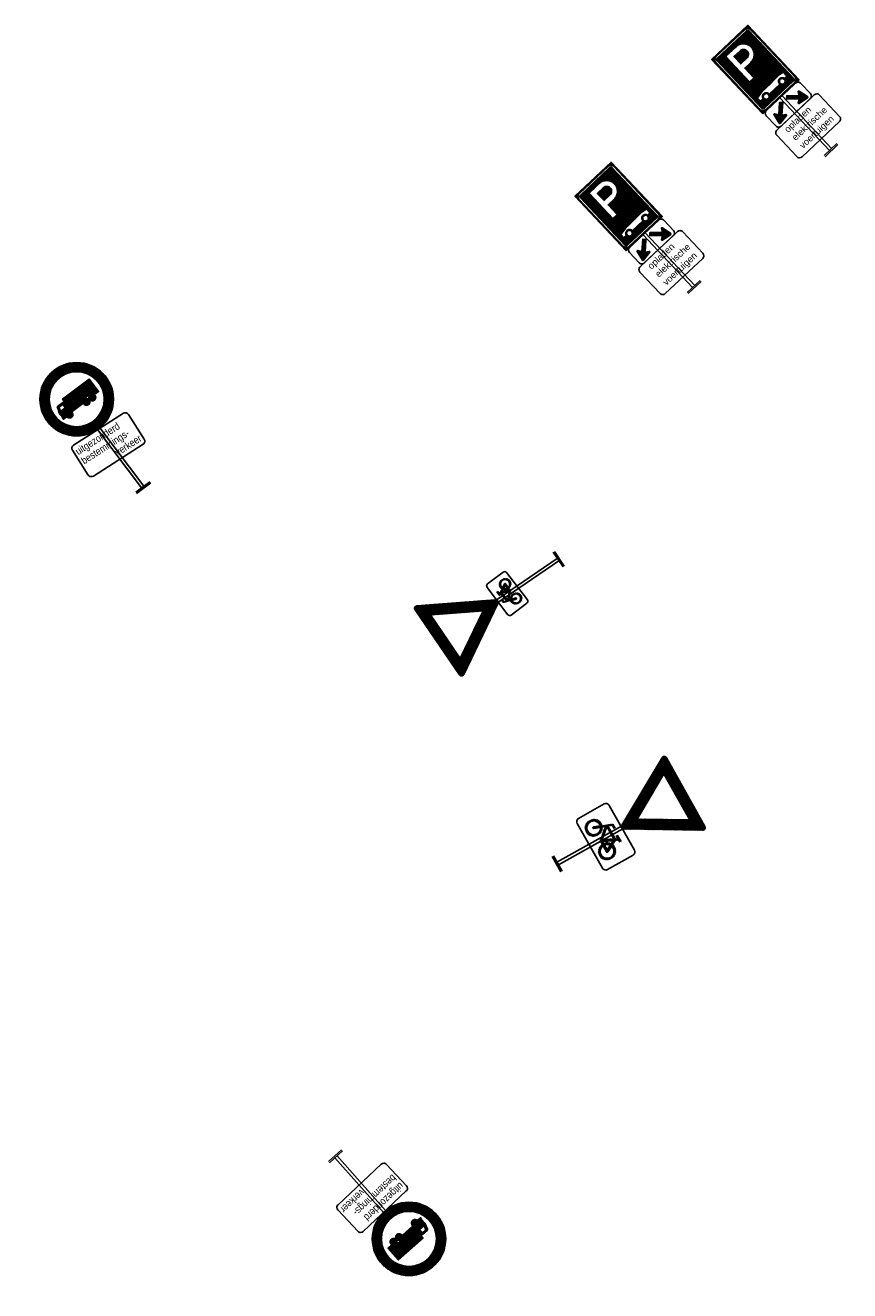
# Model space of a CAD drawing. Header units: metres. Extents: x 197090 to 197675, y 354829 to 355564.
# Tile 7 of 12: x 197477 to 197502, y 355044 to 355083. Entities that reach past the tile are written whole.
import ezdxf
from ezdxf.enums import TextEntityAlignment as Align

# ---------------------------------------------------------------- set-up
doc = ezdxf.new("R2010")
doc.units = ezdxf.units.M
doc.layers.get('0').update_dxf_attribs({"lineweight": 25})
doc.layers.add('X-XX-AL-T25', color=7, linetype='Continuous', lineweight=25)
doc.styles.add('Arial-M50-T25', font='arial.ttf', dxfattribs={"height": 0.125})
doc.styles.add('RVV', font='arial.ttf', dxfattribs={"width": 0.85, "height": 2})
pattern_1 = [(0, (0, 0), (0, 0.00625), [])]

# ---------------------------------------------------------------- blocks, each defined once
blk = doc.blocks.new('OB02')
h = blk.add_hatch()
h.set_pattern_fill('LINE', color=256, scale=0.002, style=0)
h.set_pattern_definition([(0, (-2165.2003044, -711.2070954), (0, 0.00635), [])])
h.paths.add_polyline_path([(0.164, -0.321), (0.132, -0.255), (0.116, -0.267), (0.105, -0.281), (0.096, -0.297), (0.092, -0.309), (0.09, -0.321)], flags=16)
h.paths.add_polyline_path([(0.08, -0.17), (0.011, -0.312), (-0.115, -0.17)], flags=16)
h.paths.add_polyline_path([(0.066, -0.321), (0.069, -0.304), (0.075, -0.288), (0.085, -0.268), (0.1, -0.25), (0.122, -0.233), (0.098, -0.185), (0.033, -0.321)], flags=16)
h.paths.add_polyline_path([(-0.144, -0.25), (-0.132, -0.258), (-0.121, -0.267), (-0.109, -0.281), (-0.101, -0.297), (-0.096, -0.315), (-0.094, -0.333), (-0.096, -0.351), (-0.101, -0.369), (-0.109, -0.385), (-0.121, -0.399), (-0.135, -0.411), (-0.151, -0.419), (-0.169, -0.425), (-0.187, -0.426), (-0.205, -0.425), (-0.223, -0.419), (-0.239, -0.411), (-0.253, -0.399), (-0.265, -0.385), (-0.273, -0.369), (-0.279, -0.351), (-0.28, -0.333), (-0.279, -0.315), (-0.273, -0.297), (-0.265, -0.281), (-0.253, -0.267), (-0.239, -0.255), (-0.223, -0.247), (-0.205, -0.241), (-0.187, -0.24), (-0.166, -0.242), (-0.198, -0.329), (-0.199, -0.333), (-0.198, -0.338), (-0.195, -0.342), (-0.191, -0.344), (-0.186, -0.345), (-0.182, -0.344), (-0.178, -0.341), (-0.176, -0.337)], flags=16)
h.paths.add_polyline_path([(0.013, -0.344), (0.009, -0.343), (0.006, -0.341), (-0.124, -0.194), (-0.136, -0.228), (-0.119, -0.238), (-0.104, -0.25), (-0.09, -0.268), (-0.079, -0.288), (-0.073, -0.31), (-0.07, -0.333), (-0.073, -0.356), (-0.079, -0.378), (-0.09, -0.398), (-0.105, -0.415), (-0.122, -0.43), (-0.142, -0.441), (-0.164, -0.447), (-0.187, -0.45), (-0.21, -0.447), (-0.232, -0.441), (-0.252, -0.43), (-0.27, -0.415), (-0.284, -0.398), (-0.295, -0.378), (-0.302, -0.356), (-0.304, -0.333), (-0.302, -0.31), (-0.295, -0.288), (-0.284, -0.268), (-0.27, -0.25), (-0.252, -0.236), (-0.232, -0.225), (-0.21, -0.218), (-0.187, -0.216), (-0.172, -0.217), (-0.158, -0.22), (-0.114, -0.099), (-0.107, -0.087), (-0.096, -0.079), (-0.09, -0.077), (-0.086, -0.076), (-0.082, -0.076), (-0.073, -0.076), (-0.059, -0.076), (-0.04, -0.076), (-0.04, -0.1), (-0.059, -0.1), (-0.072, -0.1), (-0.08, -0.1), (-0.083, -0.1), (-0.086, -0.101), (-0.09, -0.103), (-0.092, -0.107), (-0.107, -0.146), (0.091, -0.146), (0.102, -0.123), (0.067, -0.123), (0.063, -0.122), (0.059, -0.119), (0.056, -0.116), (0.055, -0.111), (0.056, -0.107), (0.059, -0.103), (0.063, -0.1), (0.067, -0.1), (0.157, -0.1), (0.157, -0.123), (0.128, -0.123), (0.111, -0.158), (0.143, -0.223), (0.162, -0.218), (0.183, -0.216), (0.205, -0.218), (0.227, -0.225), (0.247, -0.236), (0.265, -0.25), (0.279, -0.268), (0.29, -0.288), (0.297, -0.31), (0.299, -0.333), (0.297, -0.356), (0.29, -0.378), (0.279, -0.398), (0.265, -0.415), (0.247, -0.43), (0.227, -0.441), (0.205, -0.447), (0.183, -0.45), (0.16, -0.447), (0.138, -0.441), (0.118, -0.43), (0.1, -0.415), (0.085, -0.398), (0.075, -0.378), (0.069, -0.361), (0.066, -0.344)])
h.paths.add_polyline_path([(0.09, -0.344), (0.092, -0.357), (0.096, -0.369), (0.105, -0.385), (0.116, -0.399), (0.131, -0.411), (0.147, -0.419), (0.164, -0.425), (0.182, -0.426), (0.201, -0.425), (0.218, -0.419), (0.234, -0.411), (0.248, -0.399), (0.26, -0.385), (0.269, -0.369), (0.274, -0.351), (0.276, -0.333), (0.274, -0.315), (0.269, -0.297), (0.26, -0.281), (0.248, -0.267), (0.234, -0.255), (0.218, -0.247), (0.201, -0.241), (0.183, -0.24), (0.167, -0.241), (0.153, -0.244), (0.193, -0.328), (0.194, -0.332), (0.193, -0.337), (0.191, -0.341), (0.187, -0.343), (0.183, -0.344)], flags=16)
at = {"flags": 128}
blk.add_lwpolyline([(-0.4, -0.45, 0.414214), (-0.35, -0.5), (0.35, -0.5, 0.414214), (0.4, -0.45), (0.4, -0.05, 0.414214), (0.35, 0), (-0.35, 0, 0.414214), (-0.4, -0.05)], format="xyb", close=True, dxfattribs=at)
for points in [[(0.08, -0.17), (0.011, -0.312), (-0.115, -0.17), (0.08, -0.17)], [(-0.144, -0.25), (-0.132, -0.258), (-0.121, -0.267), (-0.109, -0.281), (-0.101, -0.297), (-0.096, -0.315), (-0.094, -0.333), (-0.096, -0.351), (-0.101, -0.369), (-0.109, -0.385), (-0.121, -0.399), (-0.135, -0.411), (-0.151, -0.419), (-0.169, -0.425), (-0.187, -0.426), (-0.205, -0.425), (-0.223, -0.419), (-0.239, -0.411), (-0.253, -0.399), (-0.265, -0.385), (-0.273, -0.369), (-0.279, -0.351), (-0.28, -0.333), (-0.279, -0.315), (-0.273, -0.297), (-0.265, -0.281), (-0.253, -0.267), (-0.239, -0.255), (-0.223, -0.247), (-0.205, -0.241), (-0.187, -0.24), (-0.166, -0.242), (-0.198, -0.329), (-0.199, -0.333), (-0.198, -0.338), (-0.195, -0.342), (-0.191, -0.344), (-0.186, -0.345), (-0.182, -0.344), (-0.178, -0.341), (-0.176, -0.337), (-0.144, -0.25)], [(0.066, -0.321), (0.069, -0.304), (0.075, -0.288), (0.085, -0.268), (0.1, -0.25), (0.122, -0.233), (0.098, -0.185), (0.033, -0.321), (0.066, -0.321)], [(0.09, -0.344), (0.092, -0.357), (0.096, -0.369), (0.105, -0.385), (0.116, -0.399), (0.131, -0.411), (0.147, -0.419), (0.164, -0.425), (0.182, -0.426), (0.201, -0.425), (0.218, -0.419), (0.234, -0.411), (0.248, -0.399), (0.26, -0.385), (0.269, -0.369), (0.274, -0.351), (0.276, -0.333), (0.274, -0.315), (0.269, -0.297), (0.26, -0.281), (0.248, -0.267), (0.234, -0.255), (0.218, -0.247), (0.201, -0.241), (0.183, -0.24), (0.167, -0.241), (0.153, -0.244), (0.193, -0.328), (0.194, -0.332), (0.193, -0.337), (0.191, -0.341), (0.187, -0.343), (0.183, -0.344), (0.09, -0.344)], [(0.164, -0.321), (0.132, -0.255), (0.116, -0.267), (0.105, -0.281), (0.096, -0.297), (0.092, -0.309), (0.09, -0.321), (0.164, -0.321)]]:
    blk.add_lwpolyline(points, close=True)
blk = doc.blocks.new('*X36')
at = {"color": 0}
for p, q in [((1.884, 0.519), (2.015, 0.519)), ((1.895, 0.525), (2.015, 0.525)), ((1.906, 0.531), (2.015, 0.531)), ((1.917, 0.537), (2.015, 0.537)), ((1.928, 0.544), (2.015, 0.544)), ((1.939, 0.55), (2.012, 0.55)), ((1.949, 0.556), (2.008, 0.556)), ((1.96, 0.562), (2.002, 0.562)), ((1.971, 0.569), (1.991, 0.569)), ((1.592, 0.35), (1.864, 0.35)), ((1.603, 0.356), (1.875, 0.356)), ((1.614, 0.362), (2.015, 0.362)), ((1.625, 0.369), (2.015, 0.369)), ((1.635, 0.375), (2.015, 0.375)), ((1.646, 0.381), (2.015, 0.381)), ((1.657, 0.388), (2.015, 0.388)), ((1.668, 0.394), (2.015, 0.394)), ((1.679, 0.4), (2.015, 0.4)), ((1.69, 0.406), (2.015, 0.406)), ((1.7, 0.412), (2.015, 0.412)), ((1.711, 0.419), (2.015, 0.419)), ((1.722, 0.425), (2.015, 0.425)), ((1.733, 0.431), (2.015, 0.431)), ((1.744, 0.438), (2.015, 0.438)), ((1.755, 0.444), (2.015, 0.444)), ((1.765, 0.45), (2.015, 0.45)), ((1.776, 0.456), (2.015, 0.456)), ((1.787, 0.463), (2.015, 0.463)), ((1.798, 0.469), (2.015, 0.469)), ((1.809, 0.475), (2.015, 0.475)), ((1.819, 0.481), (2.015, 0.481)), ((1.83, 0.487), (2.015, 0.487)), ((1.841, 0.494), (2.015, 0.494)), ((1.852, 0.5), (2.015, 0.5)), ((1.863, 0.506), (2.015, 0.506)), ((1.874, 0.513), (2.015, 0.513)), ((1.879, 0.356), (2.015, 0.356)), ((1.879, 0.35), (2.015, 0.35)), ((1.289, 0.175), (1.561, 0.175)), ((1.3, 0.181), (1.571, 0.181)), ((1.311, 0.188), (1.582, 0.188)), ((1.322, 0.194), (1.593, 0.194)), ((1.332, 0.2), (1.604, 0.2)), ((1.343, 0.206), (1.615, 0.206)), ((1.354, 0.212), (1.626, 0.212)), ((1.365, 0.219), (1.636, 0.219)), ((1.376, 0.225), (1.647, 0.225)), ((1.386, 0.231), (1.658, 0.231)), ((1.397, 0.237), (1.669, 0.237)), ((1.408, 0.244), (1.68, 0.244)), ((1.419, 0.25), (1.691, 0.25)), ((1.43, 0.256), (1.701, 0.256)), ((1.441, 0.263), (1.712, 0.263)), ((1.451, 0.269), (1.723, 0.269)), ((1.462, 0.275), (1.734, 0.275)), ((1.473, 0.281), (1.745, 0.281)), ((1.484, 0.287), (1.755, 0.287)), ((1.495, 0.294), (1.766, 0.294)), ((1.506, 0.3), (1.777, 0.3)), ((1.516, 0.306), (1.788, 0.306)), ((1.527, 0.312), (1.799, 0.312)), ((1.538, 0.319), (1.81, 0.319)), ((1.549, 0.325), (1.82, 0.325)), ((1.56, 0.331), (1.831, 0.331)), ((1.571, 0.338), (1.842, 0.338)), ((1.581, 0.344), (1.853, 0.344)), ((1.879, 0.344), (2.015, 0.344)), ((1.879, 0.338), (2.015, 0.338)), ((1.879, 0.331), (2.015, 0.331)), ((1.879, 0.325), (2.015, 0.325)), ((1.879, 0.319), (2.015, 0.319)), ((1.879, 0.312), (2.015, 0.312)), ((1.879, 0.306), (2.015, 0.306)), ((1.879, 0.3), (2.015, 0.3)), ((1.879, 0.294), (2.015, 0.294)), ((1.879, 0.287), (2.015, 0.287)), ((1.879, 0.281), (2.015, 0.281)), ((1.879, 0.275), (2.015, 0.275)), ((1.879, 0.269), (2.015, 0.269)), ((1.879, 0.263), (2.015, 0.263)), ((1.879, 0.256), (2.015, 0.256)), ((1.879, 0.25), (2.015, 0.25)), ((1.879, 0.244), (2.015, 0.244)), ((1.879, 0.237), (2.015, 0.237)), ((1.879, 0.231), (2.015, 0.231)), ((1.879, 0.225), (2.015, 0.225)), ((1.879, 0.219), (2.015, 0.219)), ((1.879, 0.212), (2.015, 0.212)), ((1.879, 0.206), (2.015, 0.206)), ((1.879, 0.2), (2.015, 0.2)), ((1.879, 0.194), (2.015, 0.194)), ((1.879, 0.188), (2.015, 0.188)), ((1.879, 0.181), (2.015, 0.181)), ((1.879, 0.175), (2.015, 0.175)), ((1.02, 0.006), (1.268, 0.006)), ((1.02, 0), (1.258, 0)), ((1.022, 0.013), (1.279, 0.013)), ((1.025, 0.019), (1.29, 0.019)), ((1.029, 0.025), (1.301, 0.025)), ((1.04, 0.031), (1.312, 0.031)), ((1.051, 0.038), (1.322, 0.038)), ((1.062, 0.044), (1.333, 0.044)), ((1.073, 0.05), (1.344, 0.05)), ((1.083, 0.056), (1.355, 0.056)), ((1.094, 0.062), (1.366, 0.062)), ((1.105, 0.069), (1.377, 0.069)), ((1.116, 0.075), (1.387, 0.075)), ((1.127, 0.081), (1.398, 0.081)), ((1.137, 0.088), (1.409, 0.088)), ((1.148, 0.094), (1.42, 0.094)), ((1.159, 0.1), (1.431, 0.1)), ((1.17, 0.106), (1.442, 0.106)), ((1.181, 0.113), (1.452, 0.113)), ((1.192, 0.119), (1.463, 0.119)), ((1.202, 0.125), (1.474, 0.125)), ((1.213, 0.131), (1.485, 0.131)), ((1.224, 0.138), (1.496, 0.138)), ((1.235, 0.144), (1.507, 0.144)), ((1.246, 0.15), (1.517, 0.15)), ((1.257, 0.156), (1.528, 0.156)), ((1.267, 0.163), (1.539, 0.163)), ((1.278, 0.169), (1.55, 0.169)), ((1.879, 0.169), (2.015, 0.169)), ((1.879, 0.163), (2.015, 0.163)), ((1.879, 0.156), (2.015, 0.156)), ((1.879, 0.15), (2.015, 0.15)), ((1.879, 0.144), (2.015, 0.144)), ((1.879, 0.138), (2.015, 0.138)), ((1.879, 0.131), (2.015, 0.131)), ((1.879, 0.125), (2.015, 0.125)), ((1.879, 0.119), (2.015, 0.119)), ((1.879, 0.113), (2.015, 0.113)), ((1.879, 0.106), (2.015, 0.106)), ((1.879, 0.1), (2.015, 0.1)), ((1.879, 0.094), (2.015, 0.094)), ((1.879, 0.088), (2.015, 0.088)), ((1.879, 0.081), (2.015, 0.081)), ((1.879, 0.075), (2.015, 0.075)), ((1.879, 0.069), (2.015, 0.069)), ((1.879, 0.062), (2.015, 0.062)), ((1.879, 0.056), (2.015, 0.056)), ((1.879, 0.05), (2.015, 0.05)), ((1.879, 0.044), (2.015, 0.044)), ((1.879, 0.038), (2.015, 0.038)), ((1.879, 0.031), (2.015, 0.031)), ((1.879, 0.025), (2.015, 0.025)), ((1.879, 0.019), (2.015, 0.019)), ((1.879, 0.013), (2.015, 0.013)), ((1.879, 0.006), (2.015, 0.006)), ((1.879, 0), (2.015, 0)), ((1.02, -0.006), (1.268, -0.006)), ((1.022, -0.013), (1.279, -0.013)), ((1.025, -0.019), (1.29, -0.019)), ((1.029, -0.025), (1.301, -0.025)), ((1.04, -0.031), (1.312, -0.031)), ((1.051, -0.038), (1.322, -0.038)), ((1.062, -0.044), (1.333, -0.044)), ((1.073, -0.05), (1.344, -0.05)), ((1.083, -0.056), (1.355, -0.056)), ((1.094, -0.062), (1.366, -0.062)), ((1.105, -0.069), (1.377, -0.069)), ((1.116, -0.075), (1.387, -0.075)), ((1.127, -0.081), (1.398, -0.081)), ((1.138, -0.088), (1.409, -0.088)), ((1.148, -0.094), (1.42, -0.094)), ((1.159, -0.1), (1.431, -0.1)), ((1.17, -0.106), (1.442, -0.106)), ((1.181, -0.113), (1.452, -0.113)), ((1.192, -0.119), (1.463, -0.119)), ((1.202, -0.125), (1.474, -0.125)), ((1.213, -0.131), (1.485, -0.131)), ((1.224, -0.138), (1.496, -0.138)), ((1.235, -0.144), (1.507, -0.144)), ((1.246, -0.15), (1.517, -0.15)), ((1.257, -0.156), (1.528, -0.156)), ((1.267, -0.163), (1.539, -0.163)), ((1.278, -0.169), (1.55, -0.169)), ((1.879, -0.006), (2.015, -0.006)), ((1.879, -0.013), (2.015, -0.013)), ((1.879, -0.019), (2.015, -0.019)), ((1.879, -0.025), (2.015, -0.025)), ((1.879, -0.031), (2.015, -0.031)), ((1.879, -0.038), (2.015, -0.038)), ((1.879, -0.044), (2.015, -0.044)), ((1.879, -0.05), (2.015, -0.05)), ((1.879, -0.056), (2.015, -0.056)), ((1.879, -0.062), (2.015, -0.062)), ((1.879, -0.069), (2.015, -0.069)), ((1.879, -0.075), (2.015, -0.075)), ((1.879, -0.081), (2.015, -0.081)), ((1.879, -0.088), (2.015, -0.088)), ((1.879, -0.094), (2.015, -0.094)), ((1.879, -0.1), (2.015, -0.1)), ((1.879, -0.106), (2.015, -0.106)), ((1.879, -0.113), (2.015, -0.113)), ((1.879, -0.119), (2.015, -0.119)), ((1.879, -0.125), (2.015, -0.125)), ((1.879, -0.131), (2.015, -0.131)), ((1.879, -0.138), (2.015, -0.138)), ((1.879, -0.144), (2.015, -0.144)), ((1.879, -0.15), (2.015, -0.15)), ((1.879, -0.156), (2.015, -0.156)), ((1.879, -0.163), (2.015, -0.163)), ((1.879, -0.169), (2.015, -0.169)), ((1.289, -0.175), (1.561, -0.175)), ((1.3, -0.181), (1.571, -0.181)), ((1.311, -0.188), (1.582, -0.188)), ((1.322, -0.194), (1.593, -0.194)), ((1.332, -0.2), (1.604, -0.2)), ((1.343, -0.206), (1.615, -0.206)), ((1.354, -0.212), (1.626, -0.212)), ((1.365, -0.219), (1.636, -0.219)), ((1.376, -0.225), (1.647, -0.225)), ((1.387, -0.231), (1.658, -0.231)), ((1.397, -0.237), (1.669, -0.237)), ((1.408, -0.244), (1.68, -0.244)), ((1.419, -0.25), (1.691, -0.25)), ((1.43, -0.256), (1.701, -0.256)), ((1.441, -0.263), (1.712, -0.263)), ((1.451, -0.269), (1.723, -0.269)), ((1.462, -0.275), (1.734, -0.275)), ((1.473, -0.281), (1.745, -0.281)), ((1.484, -0.287), (1.755, -0.287)), ((1.495, -0.294), (1.766, -0.294)), ((1.506, -0.3), (1.777, -0.3)), ((1.516, -0.306), (1.788, -0.306)), ((1.527, -0.312), (1.799, -0.312)), ((1.538, -0.319), (1.81, -0.319)), ((1.549, -0.325), (1.82, -0.325)), ((1.56, -0.331), (1.831, -0.331)), ((1.571, -0.338), (1.842, -0.338)), ((1.581, -0.344), (1.853, -0.344)), ((1.879, -0.175), (2.015, -0.175)), ((1.879, -0.181), (2.015, -0.181)), ((1.879, -0.188), (2.015, -0.188)), ((1.879, -0.194), (2.015, -0.194)), ((1.879, -0.2), (2.015, -0.2)), ((1.879, -0.206), (2.015, -0.206)), ((1.879, -0.212), (2.015, -0.212)), ((1.879, -0.219), (2.015, -0.219)), ((1.879, -0.225), (2.015, -0.225)), ((1.879, -0.231), (2.015, -0.231)), ((1.879, -0.237), (2.015, -0.237)), ((1.879, -0.244), (2.015, -0.244)), ((1.879, -0.25), (2.015, -0.25)), ((1.879, -0.256), (2.015, -0.256)), ((1.879, -0.263), (2.015, -0.263)), ((1.879, -0.269), (2.015, -0.269)), ((1.879, -0.275), (2.015, -0.275)), ((1.879, -0.281), (2.015, -0.281)), ((1.879, -0.287), (2.015, -0.287)), ((1.879, -0.294), (2.015, -0.294)), ((1.879, -0.3), (2.015, -0.3)), ((1.879, -0.306), (2.015, -0.306)), ((1.879, -0.312), (2.015, -0.312)), ((1.879, -0.319), (2.015, -0.319)), ((1.879, -0.325), (2.015, -0.325)), ((1.879, -0.331), (2.015, -0.331)), ((1.879, -0.338), (2.015, -0.338)), ((1.879, -0.344), (2.015, -0.344)), ((1.592, -0.35), (1.864, -0.35)), ((1.603, -0.356), (1.875, -0.356)), ((1.614, -0.362), (2.015, -0.362)), ((1.625, -0.369), (2.015, -0.369)), ((1.636, -0.375), (2.015, -0.375)), ((1.646, -0.381), (2.015, -0.381)), ((1.657, -0.388), (2.015, -0.388)), ((1.668, -0.394), (2.015, -0.394)), ((1.679, -0.4), (2.015, -0.4)), ((1.69, -0.406), (2.015, -0.406)), ((1.7, -0.412), (2.015, -0.412)), ((1.711, -0.419), (2.015, -0.419)), ((1.722, -0.425), (2.015, -0.425)), ((1.733, -0.431), (2.015, -0.431)), ((1.744, -0.438), (2.015, -0.438)), ((1.755, -0.444), (2.015, -0.444)), ((1.765, -0.45), (2.015, -0.45)), ((1.776, -0.456), (2.015, -0.456)), ((1.787, -0.463), (2.015, -0.463)), ((1.798, -0.469), (2.015, -0.469)), ((1.809, -0.475), (2.015, -0.475)), ((1.82, -0.481), (2.015, -0.481)), ((1.83, -0.488), (2.015, -0.488)), ((1.841, -0.494), (2.015, -0.494)), ((1.852, -0.5), (2.015, -0.5)), ((1.863, -0.506), (2.015, -0.506)), ((1.874, -0.513), (2.015, -0.513)), ((1.879, -0.35), (2.015, -0.35)), ((1.879, -0.356), (2.015, -0.356)), ((1.885, -0.519), (2.015, -0.519)), ((1.895, -0.525), (2.015, -0.525)), ((1.906, -0.531), (2.015, -0.531)), ((1.917, -0.537), (2.015, -0.537)), ((1.928, -0.544), (2.015, -0.544)), ((1.939, -0.55), (2.012, -0.55)), ((1.949, -0.556), (2.008, -0.556)), ((1.96, -0.562), (2.002, -0.562)), ((1.971, -0.569), (1.991, -0.569))]:
    blk.add_line(p, q, dxfattribs=at)
blk = doc.blocks.new('B06')
for p, q in [((0, -0.12), (0, 0.12)), ((0.02, -0.12), (0.02, 0.12)), ((1.026, 0.02), (0.02, 0.02)), ((1.026, -0.02), (0.02, -0.02))]:
    blk.add_line(p, q)
for points in [[(1.964, 0.565), (1.972, 0.569), (1.99, 0.569), (2.006, 0.56), (2.015, 0.544), (2.015, 0.535), (2.015, -0.535), (2.015, -0.544), (2.006, -0.56), (1.99, -0.569), (1.972, -0.569), (1.964, -0.565), (1.037, -0.029), (1.029, -0.025), (1.02, -0.009), (1.02, 0.009), (1.029, 0.025), (1.037, 0.029), (1.964, 0.565)], [(1.879, 0.359), (1.879, -0.359), (1.258, 0), (1.879, 0.359)]]:
    blk.add_lwpolyline(points, close=True)
at = {"color": 10}
blk.add_blockref('*X36', (0, 0), dxfattribs=at)
blk = doc.blocks.new('E08')
h = blk.add_hatch()
h.set_pattern_fill('LINE', color=170, scale=0.05, style=0)
h.set_pattern_definition(pattern_1)
h.paths.add_polyline_path([(2.023, 0.339), (1.005, 0.339), (1.005, -0.34), (2.023, -0.34)])
h.paths.add_polyline_path([(1.985, 0.315), (1.993, 0.309), (1.999, 0.301), (2.004, 0.292), (2.007, 0.283), (2.008, 0.273), (2.008, -0.274), (2.007, -0.284), (2.004, -0.293), (1.999, -0.302), (1.993, -0.31), (1.985, -0.316), (1.977, -0.321), (1.967, -0.324), (1.957, -0.325), (1.071, -0.325), (1.061, -0.324), (1.051, -0.321), (1.043, -0.316), (1.035, -0.31), (1.028, -0.302), (1.024, -0.293), (1.021, -0.284), (1.02, -0.274), (1.02, 0.273), (1.021, 0.283), (1.024, 0.292), (1.028, 0.301), (1.035, 0.309), (1.043, 0.315), (1.051, 0.32), (1.061, 0.323), (1.071, 0.324), (1.957, 0.324), (1.967, 0.323), (1.977, 0.32)], flags=16)
h.paths.add_polyline_path([(1.971, 0.294), (1.975, 0.291), (1.978, 0.287), (1.981, 0.283), (1.982, 0.278), (1.983, 0.273), (1.983, -0.274), (1.982, -0.279), (1.981, -0.284), (1.978, -0.288), (1.975, -0.292), (1.971, -0.295), (1.967, -0.297), (1.962, -0.299), (1.957, -0.299), (1.071, -0.299), (1.066, -0.299), (1.061, -0.297), (1.057, -0.295), (1.053, -0.292), (1.05, -0.288), (1.047, -0.284), (1.046, -0.279), (1.045, -0.274), (1.045, 0.273), (1.046, 0.278), (1.047, 0.283), (1.05, 0.287), (1.053, 0.291), (1.057, 0.294), (1.061, 0.296), (1.066, 0.298), (1.071, 0.298), (1.957, 0.298), (1.962, 0.298), (1.967, 0.296)], flags=0)
h.paths.add_polyline_path([(1.922, 0.169), (1.922, 0.149), (1.922, 0.128), (1.922, 0.105), (1.922, 0.082), (1.922, 0.057), (1.922, 0.031), (1.922, 0.005), (1.922, -0.023), (1.922, -0.038), (1.919, -0.052), (1.916, -0.066), (1.911, -0.079), (1.905, -0.093), (1.897, -0.105), (1.889, -0.116), (1.879, -0.127), (1.868, -0.137), (1.857, -0.145), (1.844, -0.153), (1.831, -0.159), (1.818, -0.164), (1.804, -0.167), (1.79, -0.17), (1.775, -0.17), (1.761, -0.17), (1.746, -0.167), (1.732, -0.164), (1.719, -0.159), (1.706, -0.153), (1.693, -0.145), (1.682, -0.137), (1.671, -0.127), (1.661, -0.116), (1.653, -0.105), (1.645, -0.093), (1.639, -0.079), (1.634, -0.066), (1.631, -0.052), (1.629, -0.038), (1.628, -0.023), (1.628, 0.09), (1.447, 0.09), (1.447, 0.169)], flags=0)
h.paths.add_polyline_path([(1.843, 0.09), (1.843, -0.023), (1.842, -0.036), (1.838, -0.049), (1.832, -0.061), (1.823, -0.071), (1.813, -0.08), (1.801, -0.086), (1.788, -0.09), (1.775, -0.091), (1.762, -0.09), (1.749, -0.086), (1.737, -0.08), (1.727, -0.071), (1.719, -0.061), (1.712, -0.049), (1.708, -0.036), (1.707, -0.023), (1.707, 0.09)], flags=0)
h.paths.add_polyline_path([(1.299, 0.037), (1.3, 0.032), (1.301, 0.026), (1.301, -0.114), (1.3, -0.119), (1.297, -0.124), (1.241, -0.178), (1.229, -0.246), (1.227, -0.25), (1.223, -0.252), (1.209, -0.252), (1.197, -0.252), (1.187, -0.252), (1.179, -0.252), (1.172, -0.252), (1.167, -0.252), (1.164, -0.252), (1.162, -0.252), (1.16, -0.251), (1.159, -0.249), (1.159, -0.248), (1.158, -0.245), (1.158, -0.242), (1.157, -0.238), (1.156, -0.232), (1.155, -0.225), (1.154, -0.218), (1.152, -0.209), (1.159, -0.207), (1.166, -0.205), (1.175, -0.2), (1.182, -0.194), (1.189, -0.186), (1.193, -0.178), (1.196, -0.168), (1.197, -0.158), (1.196, -0.149), (1.193, -0.139), (1.189, -0.13), (1.182, -0.123), (1.175, -0.116), (1.166, -0.112), (1.157, -0.109), (1.147, -0.108), (1.144, -0.108), (1.144, 0.092), (1.147, 0.091), (1.157, 0.092), (1.166, 0.095), (1.175, 0.1), (1.183, 0.106), (1.189, 0.114), (1.193, 0.123), (1.196, 0.132), (1.197, 0.142), (1.196, 0.152), (1.193, 0.161), (1.189, 0.17), (1.183, 0.178), (1.175, 0.184), (1.166, 0.189), (1.158, 0.191), (1.149, 0.192), (1.157, 0.239), (1.159, 0.243), (1.161, 0.244), (1.206, 0.244), (1.209, 0.244), (1.212, 0.243), (1.214, 0.241), (1.215, 0.239), (1.239, 0.104), (1.293, 0.046), (1.297, 0.041)], flags=0)
h.paths.add_polyline_path([(1.288, 0.033), (1.29, 0.026), (1.29, -0.05), (1.235, -0.05), (1.232, 0.095), (1.285, 0.038)], flags=0)
h.paths.add_polyline_path([(1.29, -0.061), (1.29, -0.114), (1.289, -0.116), (1.24, -0.163), (1.236, -0.061)], flags=0)
h.paths.add_polyline_path([(1.185, 0.15), (1.186, 0.142), (1.185, 0.134), (1.183, 0.127), (1.179, 0.12), (1.175, 0.114), (1.169, 0.109), (1.162, 0.106), (1.154, 0.103), (1.147, 0.103), (1.139, 0.103), (1.132, 0.106), (1.125, 0.109), (1.119, 0.114), (1.114, 0.12), (1.11, 0.127), (1.108, 0.134), (1.107, 0.142), (1.108, 0.15), (1.11, 0.157), (1.114, 0.164), (1.119, 0.17), (1.125, 0.175), (1.132, 0.178), (1.139, 0.181), (1.147, 0.181), (1.154, 0.181), (1.162, 0.178), (1.169, 0.175), (1.175, 0.17), (1.179, 0.164), (1.183, 0.157)], flags=0)
h.paths.add_polyline_path([(1.179, -0.136), (1.183, -0.143), (1.185, -0.151), (1.186, -0.158), (1.185, -0.166), (1.183, -0.173), (1.179, -0.18), (1.175, -0.186), (1.169, -0.191), (1.162, -0.195), (1.154, -0.197), (1.147, -0.198), (1.139, -0.197), (1.132, -0.195), (1.125, -0.191), (1.119, -0.186), (1.114, -0.18), (1.11, -0.173), (1.108, -0.166), (1.107, -0.158), (1.108, -0.151), (1.11, -0.143), (1.114, -0.136), (1.119, -0.131), (1.125, -0.126), (1.132, -0.122), (1.139, -0.12), (1.147, -0.119), (1.154, -0.12), (1.162, -0.122), (1.169, -0.126), (1.175, -0.131)], flags=0)
for p, q in [((0, -0.12), (0, 0.12)), ((0.02, -0.12), (0.02, 0.12)), ((1.005, 0.02), (0.02, 0.02)), ((1.005, -0.02), (0.02, -0.02))]:
    blk.add_line(p, q)
for points in [[(1.005, 0.339), (2.023, 0.339), (2.023, -0.34), (1.005, -0.34), (1.005, 0.339)], [(1.02, -0.274), (1.021, -0.284), (1.024, -0.293), (1.028, -0.302), (1.035, -0.31), (1.043, -0.316), (1.051, -0.321), (1.061, -0.324), (1.071, -0.325), (1.957, -0.325), (1.967, -0.324), (1.977, -0.321), (1.985, -0.316), (1.993, -0.31), (1.999, -0.302), (2.004, -0.293), (2.007, -0.284), (2.008, -0.274), (2.008, 0.273), (2.007, 0.283), (2.004, 0.292), (1.999, 0.301), (1.993, 0.309), (1.985, 0.315), (1.977, 0.32), (1.967, 0.323), (1.957, 0.324), (1.071, 0.324), (1.061, 0.323), (1.051, 0.32), (1.043, 0.315), (1.035, 0.309), (1.028, 0.301), (1.024, 0.292), (1.021, 0.283), (1.02, 0.273), (1.02, -0.274)], [(1.045, 0.273), (1.046, 0.278), (1.047, 0.283), (1.05, 0.287), (1.053, 0.291), (1.057, 0.294), (1.061, 0.296), (1.066, 0.298), (1.071, 0.298), (1.957, 0.298), (1.962, 0.298), (1.967, 0.296), (1.971, 0.294), (1.975, 0.291), (1.978, 0.287), (1.981, 0.283), (1.982, 0.278), (1.983, 0.273), (1.983, -0.274), (1.982, -0.279), (1.981, -0.284), (1.978, -0.288), (1.975, -0.292), (1.971, -0.295), (1.967, -0.297), (1.962, -0.299), (1.957, -0.299), (1.071, -0.299), (1.066, -0.299), (1.061, -0.297), (1.057, -0.295), (1.053, -0.292), (1.05, -0.288), (1.047, -0.284), (1.046, -0.279), (1.045, -0.274), (1.045, 0.273)], [(1.147, 0.103), (1.139, 0.103), (1.132, 0.106), (1.125, 0.109), (1.119, 0.114), (1.114, 0.12), (1.11, 0.127), (1.108, 0.134), (1.107, 0.142), (1.108, 0.15), (1.11, 0.157), (1.114, 0.164), (1.119, 0.17), (1.125, 0.175), (1.132, 0.178), (1.139, 0.181), (1.147, 0.181), (1.154, 0.181), (1.162, 0.178), (1.169, 0.175), (1.175, 0.17), (1.179, 0.164), (1.183, 0.157), (1.185, 0.15), (1.186, 0.142), (1.185, 0.134), (1.183, 0.127), (1.179, 0.12), (1.175, 0.114), (1.169, 0.109), (1.162, 0.106), (1.154, 0.103), (1.147, 0.103)], [(1.223, -0.252), (1.227, -0.25), (1.229, -0.246), (1.241, -0.178), (1.297, -0.124), (1.3, -0.119), (1.301, -0.114), (1.301, 0.026), (1.3, 0.032), (1.299, 0.037), (1.297, 0.041), (1.293, 0.046), (1.239, 0.104), (1.215, 0.239), (1.214, 0.241), (1.212, 0.243), (1.209, 0.244), (1.206, 0.244), (1.161, 0.244), (1.159, 0.243), (1.157, 0.239), (1.149, 0.192), (1.158, 0.191), (1.166, 0.189), (1.175, 0.184), (1.183, 0.178), (1.189, 0.17), (1.193, 0.161), (1.196, 0.152), (1.197, 0.142), (1.196, 0.132), (1.193, 0.123), (1.189, 0.114), (1.183, 0.106), (1.175, 0.1), (1.166, 0.095), (1.157, 0.092), (1.147, 0.091), (1.144, 0.092), (1.144, -0.108), (1.147, -0.108), (1.157, -0.109), (1.166, -0.112), (1.175, -0.116), (1.182, -0.123), (1.189, -0.13), (1.193, -0.139), (1.196, -0.149), (1.197, -0.158), (1.196, -0.168), (1.193, -0.178), (1.189, -0.186), (1.182, -0.194), (1.175, -0.2), (1.166, -0.205), (1.159, -0.207), (1.152, -0.209), (1.154, -0.218), (1.155, -0.225), (1.156, -0.232), (1.157, -0.238), (1.158, -0.242), (1.158, -0.245), (1.159, -0.248), (1.159, -0.249), (1.16, -0.251), (1.162, -0.252), (1.164, -0.252), (1.167, -0.252), (1.172, -0.252), (1.179, -0.252), (1.187, -0.252), (1.197, -0.252), (1.209, -0.252), (1.223, -0.252)], [(1.29, -0.05), (1.29, 0.026), (1.288, 0.033), (1.285, 0.038), (1.232, 0.095), (1.235, -0.05), (1.29, -0.05)], [(1.922, 0.169), (1.922, 0.149), (1.922, 0.128), (1.922, 0.105), (1.922, 0.082), (1.922, 0.057), (1.922, 0.031), (1.922, 0.005), (1.922, -0.023), (1.922, -0.038), (1.919, -0.052), (1.916, -0.066), (1.911, -0.079), (1.905, -0.093), (1.897, -0.105), (1.889, -0.116), (1.879, -0.127), (1.868, -0.137), (1.857, -0.145), (1.844, -0.153), (1.831, -0.159), (1.818, -0.164), (1.804, -0.167), (1.79, -0.17), (1.775, -0.17), (1.761, -0.17), (1.746, -0.167), (1.732, -0.164), (1.719, -0.159), (1.706, -0.153), (1.693, -0.145), (1.682, -0.137), (1.671, -0.127), (1.661, -0.116), (1.653, -0.105), (1.645, -0.093), (1.639, -0.079), (1.634, -0.066), (1.631, -0.052), (1.629, -0.038), (1.628, -0.023), (1.628, 0.09), (1.447, 0.09), (1.447, 0.169), (1.922, 0.169)], [(1.843, -0.023), (1.842, -0.036), (1.838, -0.049), (1.832, -0.061), (1.823, -0.071), (1.813, -0.08), (1.801, -0.086), (1.788, -0.09), (1.775, -0.091), (1.762, -0.09), (1.749, -0.086), (1.737, -0.08), (1.727, -0.071), (1.719, -0.061), (1.712, -0.049), (1.708, -0.036), (1.707, -0.023), (1.707, 0.09), (1.843, 0.09), (1.843, -0.023)], [(1.147, -0.198), (1.139, -0.197), (1.132, -0.195), (1.125, -0.191), (1.119, -0.186), (1.114, -0.18), (1.11, -0.173), (1.108, -0.166), (1.107, -0.158), (1.108, -0.151), (1.11, -0.143), (1.114, -0.136), (1.119, -0.131), (1.125, -0.126), (1.132, -0.122), (1.139, -0.12), (1.147, -0.119), (1.154, -0.12), (1.162, -0.122), (1.169, -0.126), (1.175, -0.131), (1.179, -0.136), (1.183, -0.143), (1.185, -0.151), (1.186, -0.158), (1.185, -0.166), (1.183, -0.173), (1.179, -0.18), (1.175, -0.186), (1.169, -0.191), (1.162, -0.195), (1.154, -0.197), (1.147, -0.198)], [(1.236, -0.061), (1.24, -0.163), (1.289, -0.116), (1.29, -0.114), (1.29, -0.061), (1.236, -0.061)]]:
    blk.add_lwpolyline(points, close=True)
blk = doc.blocks.new('OB504')
h = blk.add_hatch()
h.set_pattern_fill('LINE', color=256, scale=0.05, style=0)
h.set_pattern_definition(pattern_1)
h.paths.add_polyline_path([(0.067, -0.042), (0.037, -0.073), (0.163, -0.189), (0.117, -0.22), (0.114, -0.223), (0.113, -0.226), (0.113, -0.229), (0.115, -0.232), (0.117, -0.235), (0.12, -0.236), (0.255, -0.255), (0.257, -0.255), (0.258, -0.255), (0.26, -0.254), (0.262, -0.254), (0.263, -0.252), (0.264, -0.251), (0.265, -0.25), (0.265, -0.248), (0.265, -0.246), (0.265, -0.245), (0.235, -0.112), (0.234, -0.108), (0.231, -0.106), (0.228, -0.105), (0.225, -0.105), (0.222, -0.107), (0.22, -0.109), (0.192, -0.158)])
h.paths.add_polyline_path([(-0.037, -0.073), (-0.067, -0.042), (-0.192, -0.158), (-0.22, -0.109), (-0.222, -0.107), (-0.225, -0.105), (-0.228, -0.105), (-0.231, -0.106), (-0.234, -0.108), (-0.235, -0.112), (-0.265, -0.245), (-0.265, -0.246), (-0.265, -0.248), (-0.265, -0.25), (-0.264, -0.251), (-0.263, -0.252), (-0.262, -0.254), (-0.26, -0.254), (-0.258, -0.255), (-0.257, -0.255), (-0.255, -0.255), (-0.12, -0.236), (-0.117, -0.235), (-0.115, -0.232), (-0.113, -0.229), (-0.113, -0.226), (-0.114, -0.223), (-0.117, -0.22), (-0.163, -0.189)])
at = {"flags": 128}
blk.add_lwpolyline([(-0.272, -0.291), (0.272, -0.291, 0.414214), (0.322, -0.241), (0.322, -0.05, 0.414214), (0.272, 0), (-0.272, 0, 0.414214), (-0.322, -0.05), (-0.322, -0.241, 0.414214)], format="xyb", close=True, dxfattribs=at)
for points in [[(-0.114, -0.223), (-0.113, -0.226), (-0.113, -0.229), (-0.115, -0.232), (-0.117, -0.235), (-0.12, -0.236), (-0.255, -0.255), (-0.257, -0.255), (-0.258, -0.255), (-0.26, -0.254), (-0.262, -0.254), (-0.263, -0.252), (-0.264, -0.251), (-0.265, -0.25), (-0.265, -0.248), (-0.265, -0.246), (-0.265, -0.245), (-0.235, -0.112), (-0.234, -0.108), (-0.231, -0.106), (-0.228, -0.105), (-0.225, -0.105), (-0.222, -0.107), (-0.22, -0.109), (-0.192, -0.158), (-0.067, -0.042), (-0.037, -0.073), (-0.163, -0.189), (-0.117, -0.22)], [(0.114, -0.223), (0.113, -0.226), (0.113, -0.229), (0.115, -0.232), (0.117, -0.235), (0.12, -0.236), (0.255, -0.255), (0.257, -0.255), (0.258, -0.255), (0.26, -0.254), (0.262, -0.254), (0.263, -0.252), (0.264, -0.251), (0.265, -0.25), (0.265, -0.248), (0.265, -0.246), (0.265, -0.245), (0.235, -0.112), (0.234, -0.108), (0.231, -0.106), (0.228, -0.105), (0.225, -0.105), (0.222, -0.107), (0.22, -0.109), (0.192, -0.158), (0.067, -0.042), (0.037, -0.073), (0.163, -0.189), (0.117, -0.22)]]:
    blk.add_lwpolyline(points, close=True, dxfattribs=at)
blk = doc.blocks.new('OB60')
at = {"flags": 128}
blk.add_lwpolyline([(-0.4, -0.45, 0.414214), (-0.35, -0.5), (0.35, -0.5, 0.414214), (0.4, -0.45), (0.4, -0.05, 0.414214), (0.35, 0), (-0.35, 0, 0.414214), (-0.4, -0.05)], format="xyb", close=True, dxfattribs=at)
at = {"layer": 'X-XX-AL-T25', "insert": (-0.267, -0.044), "char_height": 0.09, "attachment_point": 1, "style": 'Arial-M50-T25'}
blk.add_mtext_dynamic_manual_height_columns('opladen\\Pelektrische voertuigen', width=0.6608, gutter_width=0.625, heights=[0], dxfattribs=at)
blk = doc.blocks.new('C07')
h = blk.add_hatch()
h.set_pattern_fill('LINE', color=10, scale=0.05, style=0)
h.set_pattern_definition(pattern_1)
h.paths.add_polyline_path([(1.016, 0, 1), (2.016, 0, 1)])
h.paths.add_polyline_path([(1.891, 0, -1), (1.141, 0, -1)], flags=16)
h = blk.add_hatch()
h.set_pattern_fill('LINE', color=256, scale=0.05, style=0)
h.set_pattern_definition(pattern_1)
h.paths.add_polyline_path([(1.634, 0.153), (1.477, 0.153), (1.477, 0.164), (1.509, 0.164), (1.587, 0.171), (1.59, 0.171), (1.592, 0.173), (1.594, 0.175), (1.594, 0.178), (1.594, 0.268), (1.594, 0.271), (1.592, 0.273), (1.587, 0.276), (1.5, 0.305), (1.432, 0.3), (1.429, 0.308), (1.406, 0.308), (1.406, 0.26), (1.407, 0.26), (1.418, 0.259), (1.429, 0.256), (1.438, 0.251), (1.447, 0.243), (1.454, 0.235), (1.459, 0.225), (1.462, 0.215), (1.463, 0.204), (1.462, 0.193), (1.459, 0.183), (1.454, 0.173), (1.447, 0.165), (1.441, 0.159), (1.434, 0.155), (1.427, 0.152), (1.42, 0.15), (1.42, -0.03), (1.427, -0.032), (1.434, -0.036), (1.441, -0.04), (1.447, -0.045), (1.454, -0.054), (1.459, -0.063), (1.462, -0.073), (1.463, -0.084), (1.463, -0.185), (1.462, -0.196), (1.459, -0.206), (1.454, -0.215), (1.447, -0.224), (1.441, -0.229), (1.434, -0.233), (1.427, -0.237), (1.42, -0.239), (1.42, -0.3), (1.634, -0.3)])
h.paths.add_polyline_path([(1.522, 0.193), (1.519, 0.193), (1.518, 0.194), (1.516, 0.196), (1.516, 0.198), (1.516, 0.275), (1.567, 0.258), (1.571, 0.255), (1.573, 0.253), (1.573, 0.251), (1.573, 0.198), (1.573, 0.196), (1.571, 0.194), (1.569, 0.193), (1.567, 0.193)], flags=16)
h.paths.add_polyline_path([(1.452, 0.213), (1.45, 0.222), (1.445, 0.229), (1.44, 0.236), (1.433, 0.242), (1.425, 0.246), (1.416, 0.249), (1.407, 0.25), (1.398, 0.249), (1.39, 0.246), (1.382, 0.242), (1.375, 0.236), (1.369, 0.229), (1.365, 0.222), (1.362, 0.213), (1.362, 0.204), (1.362, 0.195), (1.365, 0.186), (1.369, 0.179), (1.375, 0.172), (1.382, 0.166), (1.39, 0.162), (1.398, 0.159), (1.407, 0.158), (1.416, 0.159), (1.425, 0.162), (1.433, 0.166), (1.44, 0.172), (1.445, 0.179), (1.45, 0.186), (1.452, 0.195), (1.453, 0.204)])
h.paths.add_polyline_path([(1.452, -0.075), (1.45, -0.067), (1.445, -0.059), (1.44, -0.052), (1.433, -0.046), (1.425, -0.042), (1.416, -0.04), (1.407, -0.039), (1.398, -0.04), (1.39, -0.042), (1.382, -0.046), (1.375, -0.052), (1.369, -0.059), (1.365, -0.067), (1.362, -0.075), (1.362, -0.085), (1.362, -0.094), (1.365, -0.102), (1.369, -0.11), (1.375, -0.117), (1.382, -0.123), (1.39, -0.127), (1.398, -0.129), (1.407, -0.13), (1.416, -0.129), (1.425, -0.127), (1.433, -0.123), (1.44, -0.117), (1.445, -0.11), (1.45, -0.102), (1.452, -0.094), (1.453, -0.085)])
h.paths.add_polyline_path([(1.453, -0.185), (1.452, -0.175), (1.45, -0.167), (1.445, -0.159), (1.44, -0.152), (1.433, -0.146), (1.425, -0.142), (1.416, -0.14), (1.407, -0.139), (1.398, -0.14), (1.39, -0.142), (1.382, -0.146), (1.375, -0.152), (1.369, -0.159), (1.365, -0.167), (1.362, -0.175), (1.362, -0.185), (1.362, -0.194), (1.365, -0.202), (1.369, -0.21), (1.375, -0.217), (1.382, -0.223), (1.39, -0.227), (1.398, -0.229), (1.407, -0.23), (1.416, -0.229), (1.425, -0.227), (1.433, -0.223), (1.44, -0.217), (1.445, -0.21), (1.45, -0.202), (1.452, -0.194)])
for p, q in [((0, -0.12), (0, 0.12)), ((0.02, -0.12), (0.02, 0.12)), ((1.016, 0.02), (0.02, 0.02)), ((1.016, -0.02), (0.02, -0.02))]:
    blk.add_line(p, q)
for points in [[(1.407, 0.158), (1.398, 0.159), (1.39, 0.162), (1.382, 0.166), (1.375, 0.172), (1.369, 0.179), (1.365, 0.186), (1.362, 0.195), (1.362, 0.204), (1.362, 0.213), (1.365, 0.222), (1.369, 0.229), (1.375, 0.236), (1.382, 0.242), (1.39, 0.246), (1.398, 0.249), (1.407, 0.25), (1.416, 0.249), (1.425, 0.246), (1.433, 0.242), (1.44, 0.236), (1.445, 0.229), (1.45, 0.222), (1.452, 0.213), (1.453, 0.204), (1.452, 0.195), (1.45, 0.186), (1.445, 0.179), (1.44, 0.172), (1.433, 0.166), (1.425, 0.162), (1.416, 0.159), (1.407, 0.158)], [(1.594, 0.178), (1.594, 0.175), (1.592, 0.173), (1.59, 0.171), (1.587, 0.171), (1.509, 0.164), (1.477, 0.164), (1.477, 0.153), (1.634, 0.153), (1.634, -0.3), (1.42, -0.3), (1.42, -0.239), (1.427, -0.237), (1.434, -0.233), (1.441, -0.229), (1.447, -0.224), (1.454, -0.215), (1.459, -0.206), (1.462, -0.196), (1.463, -0.185), (1.463, -0.084), (1.462, -0.073), (1.459, -0.063), (1.454, -0.054), (1.447, -0.045), (1.441, -0.04), (1.434, -0.036), (1.427, -0.032), (1.42, -0.03), (1.42, 0.15), (1.427, 0.152), (1.434, 0.155), (1.441, 0.159), (1.447, 0.165), (1.454, 0.173), (1.459, 0.183), (1.462, 0.193), (1.463, 0.204), (1.462, 0.215), (1.459, 0.225), (1.454, 0.235), (1.447, 0.243), (1.438, 0.251), (1.429, 0.256), (1.418, 0.259), (1.407, 0.26), (1.406, 0.26), (1.406, 0.308), (1.429, 0.308), (1.432, 0.3), (1.5, 0.305), (1.587, 0.276), (1.592, 0.273), (1.594, 0.271), (1.594, 0.268), (1.594, 0.178)], [(1.516, 0.275), (1.567, 0.258), (1.571, 0.255), (1.573, 0.253), (1.573, 0.251), (1.573, 0.198), (1.573, 0.196), (1.571, 0.194), (1.569, 0.193), (1.567, 0.193), (1.522, 0.193), (1.519, 0.193), (1.518, 0.194), (1.516, 0.196), (1.516, 0.198), (1.516, 0.275)], [(1.407, -0.13), (1.398, -0.129), (1.39, -0.127), (1.382, -0.123), (1.375, -0.117), (1.369, -0.11), (1.365, -0.102), (1.362, -0.094), (1.362, -0.085), (1.362, -0.075), (1.365, -0.067), (1.369, -0.059), (1.375, -0.052), (1.382, -0.046), (1.39, -0.042), (1.398, -0.04), (1.407, -0.039), (1.416, -0.04), (1.425, -0.042), (1.433, -0.046), (1.44, -0.052), (1.445, -0.059), (1.45, -0.067), (1.452, -0.075), (1.453, -0.085), (1.452, -0.094), (1.45, -0.102), (1.445, -0.11), (1.44, -0.117), (1.433, -0.123), (1.425, -0.127), (1.416, -0.129), (1.407, -0.13)], [(1.407, -0.23), (1.398, -0.229), (1.39, -0.227), (1.382, -0.223), (1.375, -0.217), (1.369, -0.21), (1.365, -0.202), (1.362, -0.194), (1.362, -0.185), (1.362, -0.175), (1.365, -0.167), (1.369, -0.159), (1.375, -0.152), (1.382, -0.146), (1.39, -0.142), (1.398, -0.14), (1.407, -0.139), (1.416, -0.14), (1.425, -0.142), (1.433, -0.146), (1.44, -0.152), (1.445, -0.159), (1.45, -0.167), (1.452, -0.175), (1.453, -0.185), (1.452, -0.194), (1.45, -0.202), (1.445, -0.21), (1.44, -0.217), (1.433, -0.223), (1.425, -0.227), (1.416, -0.229), (1.407, -0.23)]]:
    blk.add_lwpolyline(points, close=True)
for radius in [0.5, 0.375]:
    blk.add_circle((1.516, 0), radius)
blk = doc.blocks.new('OB108')
at = {"color": 0, "flags": 128}
blk.add_lwpolyline([(-0.453, -0.45, 0.414214), (-0.403, -0.5), (0.403, -0.5, 0.414214), (0.453, -0.45), (0.453, -0.05, 0.414214), (0.403, 0), (-0.403, 0, 0.414214), (-0.453, -0.05)], format="xyb", close=True, dxfattribs=at)
at = {"color": 0, "style": 'RVV', "width": 0.85}
for s, p in [('uitgezonderd', (-0.423, -0.15)), ('bestemmings-', (-0.423, -0.3))]:
    blk.add_text(s, height=0.1, dxfattribs=at).set_placement(p)
blk.add_text('verkeer', height=0.1, dxfattribs=at).set_placement((0.423, -0.45), align=Align.RIGHT)

msp = doc.modelspace()

# ---------------------------------------------------------------- block references
for name, p, xscale, yscale, zscale, rotation in [('E08', (197501.222, 355079.399), 2.25, 2.25, 2.25, 133.2358667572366), ('OB504', (197499.675, 355081.047), 2.25, 2.25, 2.25, 43.2358667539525), ('OB60', (197500.122, 355080.57), 2.25, 2.25, 2.25, 43.23586554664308), ('E08', (197497.032, 355075.208), 2.25, 2.25, 2.25, 133.2358667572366), ('OB504', (197495.484, 355076.855), 2.25, 2.25, 2.25, 43.2358667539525), ('OB60', (197495.932, 355076.379), 2.25, 2.25, 2.25, 43.23586554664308), ('C07', (197480.148, 355069.058), 2.25, 2.25, 2.25, 126.9851625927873), ('OB108', (197478.762, 355070.863), 2.25, 2.25, 2.25, 32.65953940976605), ('B06', (197492.883, 355066.896), 2.25, 2.25, 2.25, 214.377441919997), ('OB02', (197490.989, 355065.6), 1.5, 1.5, 1.5, 127.2354921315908), ('B06', (197492.794, 355057.534), 2.25, 2.25, 2.25, 29.21230833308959), ('OB02', (197494.797, 355058.654), 2.25, 2.25, 2.25, 299.4730041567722), ('C07', (197486.009, 355048.605), 2.25, 2.25, 2.25, 311.6680048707), ('OB108', (197487.535, 355046.905), 2.25, 2.25, 2.25, 223.3019661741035)]:
    msp.add_blockref(name, p, dxfattribs=dict(xscale=xscale, yscale=yscale, zscale=zscale, rotation=rotation))

doc.saveas('drawing.dxf')
